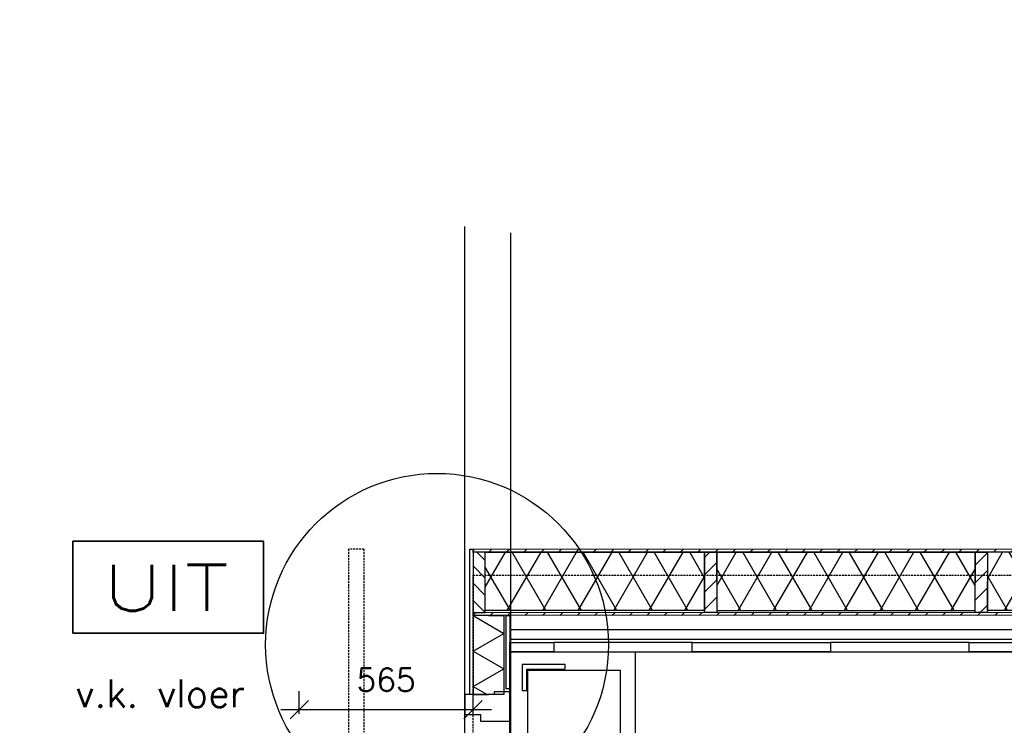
# Model space of a CAD drawing. Extents: x -161991 to 132574, y -998 to 324384.
# Tile 27 of 50: x 35418 to 38619, y 73169 to 75464. Entities that reach past the tile are written whole.
import ezdxf
from ezdxf.enums import TextEntityAlignment as Align

# ---------------------------------------------------------------- set-up
doc = ezdxf.new("R2010")
doc.units = 0
doc.header["$LTSCALE"] = 50
doc.header["$MEASUREMENT"] = 0
doc.header["$PDSIZE"] = -1
doc.linetypes.add('HIDDEN2', pattern=[0.1875, 0.125, -0.0625])
doc.layers.get('0').update_dxf_attribs({"linetype": 'CONTINUOUS'})
doc.layers.get('DEFPOINTS').update_dxf_attribs({"linetype": 'CONTINUOUS'})
for name, color, linetype in [('_DETAILNUMMERS', 4, 'CONTINUOUS'), ('A--01A1_ACEER', 1, 'CONTINUOUS'), ('A--A21--_F-23-', 10, 'CONTINUOUS'), ('A--A25--_F-2--', 9, 'CONTINUOUS'), ('A--A42--_F-23-', 9, 'CONTINUOUS'), ('A--L21--', 3, 'CONTINUOUS'), ('A--L21--_F-2--', 7, 'CONTINUOUS'), ('A--L21A2_BUITENWAND', 2, 'CONTINUOUS'), ('A--L22A2_BINNENWAND', 2, 'CONTINUOUS'), ('A--L24AC1_TRAPPEN', 1, 'HIDDEN2'), ('A--L25--', 7, 'CONTINUOUS'), ('A--L25--_F-23-', 7, 'CONTINUOUS'), ('A--L28D4_KONSTRUKTIES', 4, 'CONTINUOUS'), ('A--L42--', 7, 'CONTINUOUS'), ('A--L42--_F-23-', 7, 'CONTINUOUS'), ('A--L63--', 7, 'CONTINUOUS'), ('A--L63--_F123-', 7, 'CONTINUOUS'), ('A--M$1A-_F123-', 1, 'CONTINUOUS'), ('A--T63--_F123-', 1, 'CONTINUOUS'), ('TEKST_KOZIJNMERK', 2, 'CONTINUOUS'), ('X--LR---_CP', 7, 'CONTINUOUS')]:
    doc.layers.add(name, color=color, linetype=linetype)
doc.layers.add('bruto vloeroppervlak', color=3, linetype='CONTINUOUS', plot=False)
doc.styles.add('ALFA-0_25', font='ROMANS')
doc.styles.add('B-01', font='SIMPLEX.SHX', dxfattribs={"width": 0.8, "height": 4.5})
doc.dimstyles.new('STANDARD$0', dxfattribs={"dimscale": 50, "dimtxt": 2.5, "dimasz": 2, "dimexe": 2, "dimexo": 0, "dimgap": 2, "dimtad": 1, "dimdec": 0, "dimzin": 0, "dimdsep": 46, "dimtxsty": 'ALFA-0_25', "dimblk1": 'OBLIQUE', "dimblk2": 'OBLIQUE', "dimsah": 1, "dimcen": -3, "dimdle": 2, "dimclrd": 1, "dimclre": 1, "dimclrt": 2, "dimadec": 0, "dimazin": 0, "dimtfac": 0.666667, "dimtofl": 0, "dimtmove": 2, "dimatfit": 3, "dimldrblk": 'OBLIQUE', "dimfxl": 0, "dimtvp": 0.833333, "dimtolj": 1, "dimtzin": 0, "dimarcsym": 0})

# ---------------------------------------------------------------- blocks, each defined once
blk = doc.blocks.new('Q060089-')
at = {"layer": 'A--L63--_F123-', "color": 1, "linetype": 'Continuous'}
blk.add_lwpolyline([(0, 0), (0, 300), (620, 300), (620, 0)], close=True, dxfattribs=at)
at = {"layer": 'X--LR---_CP'}
blk.add_point((620, 0), dxfattribs=at)
blk.add_point((620, 0), dxfattribs=at)
blk.add_point((620, 0), dxfattribs=at)
at = {"layer": 'A--T63--_F123-', "style": 'ALFA-0_25', "width": 1.279785}
blk.add_text('UIT', height=150, dxfattribs=at).set_placement((96.2, 73.1), (507.6, 73.1), align=Align.FIT)
at = {"layer": 'A--L63--_F123-', "linetype": 'Continuous'}
mesh = blk.add_polyface(dxfattribs=at)
corners = [(0, 0), (0, 300), (620, 300), (620, 0)]
mesh.append_faces([[corners[k] for k in face] for face in [(0, 1, 1, 1), (1, 2, 2, 2), (2, 3, 3, 3), (3, 0, 0, 0)]])
mesh.append_faces([[corners[k] for k in face] for face in [(0, 3, 2, 1)]], dxfattribs={"vtx0": -1, "vtx1": -1, "vtx2": -1, "vtx3": -1})
blk = doc.blocks.new('*U547')
at = {"layer": 'A--A42--_F-23-'}
h = blk.add_hatch(dxfattribs=at)
h.set_pattern_fill('ALFALINE', color=256, scale=40, style=0, pattern_type=2)
h.set_pattern_definition([(45, (-41548.21, -73531.426), (-28.284271, 28.284271), [])])
h.paths.add_polyline_path([(0, 0), (5, -5), (-4656.2, -5.9), (-4656.2, -0.9), (-4656.2, 4.1), (-5, 5)])
at = {"layer": 'A--L42--_F-23-', "color": 2, "linetype": 'Continuous'}
for points in [[(-4656.2, -0.9), (-4656.2, 4.1), (-5, 5), (-5, 5)], [(5, -5), (5, -5), (-4656.2, -5.9), (-4656.2, -0.9)]]:
    blk.add_lwpolyline(points, dxfattribs=at)
blk = doc.blocks.new('*U548')
at = {"layer": 'A--A42--_F-23-'}
h = blk.add_hatch(dxfattribs=at)
h.set_pattern_fill('ALFALINE', color=256, scale=40, style=0, pattern_type=2)
h.set_pattern_definition([(45, (-41342.04, -73737.353), (-28.284271, 28.284271), [])])
h.paths.add_polyline_path([(0, 0), (5, -5), (-4450, -5.7), (-4450, -0.7), (-4450, 4.3), (-5, 5)])
at = {"layer": 'A--L42--_F-23-', "color": 2, "linetype": 'Continuous'}
for points in [[(-4450, -0.7), (-4450, 4.3), (-5, 5), (-5, 5)], [(5, -5), (5, -5), (-4450, -5.7), (-4450, -0.7)]]:
    blk.add_lwpolyline(points, dxfattribs=at)
blk = doc.blocks.new('NH40_196')
at = {"layer": 'A--A25--_F-2--'}
h = blk.add_hatch(dxfattribs=at)
h.set_pattern_fill('ALFALINE', color=256, scale=40, style=0, pattern_type=2)
h.set_pattern_definition([(45, (-6, 0), (-28.284, 28.284), [])])
h.paths.add_polyline_path([(0, 0), (0, 196), (40, 196), (40, 0)])
at = {"layer": 'A--L25--_F-23-', "color": 2, "linetype": 'Continuous'}
blk.add_lwpolyline([(0, 0), (0, 196), (40, 196), (40, 0)], close=True, dxfattribs=at)
at = {"layer": 'X--LR---_CP'}
for p in [(0, 0), (0, 0), (40, 0)]:
    blk.add_point(p, dxfattribs=at)
blk = doc.blocks.new('*U552')
at = {"layer": 'A--A21--_F-23-'}
h = blk.add_hatch(dxfattribs=at)
h.set_pattern_fill('ALFAISO', color=256, scale=100, angle=0.0001, style=0, pattern_type=2)
h.set_pattern_definition([(60, (8e-05, -50), (-86.603, 50), []), (120, (8e-05, -50), (-86.602, -50), [])])
h.paths.add_polyline_path([(0, 0), (0, 95), (839.7, 95), (839.7, 0), (839.7, -95), (0, -95)])
at = {"layer": 'A--L21--_F-2--', "color": 2, "linetype": 'Continuous'}
for points in [[(0, 0), (0, 95), (839.7, 95), (839.7, 0)], [(0, 0), (0, 95), (839.7, 95), (839.7, 0)], [(0, 0), (0, -95), (839.7, -95), (839.7, 0)], [(0, 0), (0, -95), (839.7, -95), (839.7, 0)]]:
    blk.add_lwpolyline(points, dxfattribs=at)
blk = doc.blocks.new('*U553')
at = {"layer": 'A--A21--_F-23-'}
h = blk.add_hatch(dxfattribs=at)
h.set_pattern_fill('ALFAISO', color=256, scale=100, angle=179.9999, style=0, pattern_type=2)
h.set_pattern_definition([(240, (8e-05, 50), (86.602, -50), []), (300, (8e-05, 50), (86.603, 50), [])])
h.paths.add_polyline_path([(0, 0), (0, -95), (-839.7, -95), (-839.7, 0), (-839.7, 95), (0, 95)])
at = {"layer": 'A--L21--_F-2--', "color": 2, "linetype": 'Continuous'}
for points in [[(0, 0), (0, 95), (-839.7, 95), (-839.7, 0)], [(0, 0), (0, 95), (-839.7, 95), (-839.7, 0)], [(0, 0), (0, -95), (-839.7, -95), (-839.7, 0)], [(0, 0), (0, -95), (-839.7, -95), (-839.7, 0)]]:
    blk.add_lwpolyline(points, dxfattribs=at)
blk = doc.blocks.new('*U554')
at = {"layer": 'A--A21--_F-23-'}
h = blk.add_hatch(dxfattribs=at)
h.set_pattern_fill('ALFAISO', color=256, scale=100, angle=179.9999, style=0, pattern_type=2)
h.set_pattern_definition([(240, (8e-05, 50), (86.602, -50), []), (300, (8e-05, 50), (86.603, 50), [])])
h.paths.add_polyline_path([(0, 0), (0, -95), (-712.6, -95), (-712.6, 0), (-712.6, 95), (0, 95)])
at = {"layer": 'A--L21--_F-2--', "color": 2, "linetype": 'Continuous'}
for points in [[(-712.6, 0), (-712.6, 95), (0, 95), (0, 0)], [(-712.6, 0), (-712.6, 95), (0, 95), (0, 0)], [(0, 0), (0, -95), (-712.6, -95), (-712.6, 0)], [(0, 0), (0, -95), (-712.6, -95), (-712.6, 0)]]:
    blk.add_lwpolyline(points, dxfattribs=at)
blk = doc.blocks.new('_OBLIQUE')
at = {"color": 0, "linetype": 'ByBlock'}
blk.add_line((-0.5, -0.5), (0.5, 0.5), dxfattribs=at)
blk = doc.blocks.new('*D600')
at = {"layer": 'A--M$1A-_F123-', "color": 1, "lineweight": -2}
for p, q in [((36327, 73206.4), (36327, 73279.2)), ((36892, 73206.4), (36892, 73279.2)), ((36952, 73219.2), (36267, 73219.2))]:
    blk.add_line(p, q, dxfattribs=at)
at = {"layer": 'DEFPOINTS', "color": 0}
for p in [(36327, 73219.2), (36327, 73206.4), (36892, 73206.4)]:
    blk.add_point(p, dxfattribs=at)
at = {"layer": 'A--M$1A-_F123-', "color": 1, "lineweight": -2, "xscale": 60, "yscale": 60, "zscale": 60, "rotation": 180}
blk.add_blockref('_OBLIQUE', (36327, 73219.2), dxfattribs=at)
at = {"layer": 'A--M$1A-_F123-', "color": 1, "lineweight": -2, "xscale": 60, "yscale": 60, "zscale": 60}
blk.add_blockref('_OBLIQUE', (36892, 73219.2), dxfattribs=at)
at = {"layer": 'A--M$1A-_F123-', "color": 2, "insert": (36609.5, 73316.7), "char_height": 75, "attachment_point": 5, "style": 'ALFA-0_25'}
blk.add_mtext('\\A1;565', dxfattribs=at)
blk = doc.blocks.new('*U662')
at = {"layer": 'A--A21--_F-23-', "linetype": 'Continuous'}
for p, q in [((-50, 0), (50, -57.7)), ((-50, -115.5), (50, -57.7)), ((-50, -115.5), (50, -173.2)), ((-50, -230.9), (50, -173.2)), ((-50, -230.9), (-4.4, -257.2))]:
    blk.add_line(p, q, dxfattribs=at)
blk = doc.blocks.new('*U661')
at = {"layer": 'A--L21--_F-2--', "color": 2, "linetype": 'Continuous'}
for points in [[(0, 0), (-50, 0), (-50, -257.2), (0, -257.2)], [(0, 0), (50, 0), (50, -257.2), (0, -257.2)]]:
    blk.add_lwpolyline(points, dxfattribs=at)
at = {"layer": 'A--A21--_F-23-'}
blk.add_blockref('*U662', (0, 0), dxfattribs=at)

msp = doc.modelspace()

# ---------------------------------------------------------------- linework, layer by layer
at = {"layer": '_DETAILNUMMERS'}
msp.add_circle((36775, 73430.7), 557.3, dxfattribs=at)
at = {"layer": 'A--01A1_ACEER'}
for p, q in [((36865, 72402.3), (36865, 74791.3)), ((37015, 72423.3), (37015, 74770.3))]:
    msp.add_line(p, q, dxfattribs=at)
at = {"layer": 'A--L21--'}
msp.add_line((37419, 73408), (37419, 69465.3), dxfattribs=at)
for points in [[(37012, 73437.7), (37154.8, 73437.9), (37154.8, 73407.9), (37154.8, 73407.9), (37012, 73407.7), (37012, 73419.7)], [(37604.8, 73438), (37154.8, 73437.9), (37154.8, 73407.9), (37154.8, 73407.9), (37604.8, 73408), (37604.8, 73420)], [(37604.8, 73438), (38054.8, 73437.9), (38054.8, 73407.9), (38054.8, 73407.9), (37604.8, 73408), (37604.8, 73420)], [(38504.8, 73438), (38054.8, 73437.9), (38054.8, 73407.9), (38054.8, 73407.9), (38504.8, 73408), (38504.8, 73420)], [(38504.8, 73438), (38954.8, 73437.9), (38954.8, 73407.9), (38954.8, 73407.9), (38504.8, 73408), (38504.8, 73420)], [(37070, 73348.3), (37370, 73348.3), (37370, 72257.3), (37070, 72257.3)]]:
    msp.add_lwpolyline(points, close=True, dxfattribs=at)
at = {"layer": 'A--L21A2_BUITENWAND', "color": 2, "linetype": 'Continuous'}
for p, q in [((41599.2, 73479.5), (37012.1, 73479.5)), ((41631.2, 73447.5), (37012.1, 73447.5))]:
    msp.add_line(p, q, dxfattribs=at)
at = {"layer": 'A--L22A2_BINNENWAND'}
for points in [[(36892, 73741.6), (36892, 73268.3), (36882, 73268.3), (36882, 73741.6)], [(37000, 73287.3), (37000.1, 73525.6), (37012.1, 73525.6), (37012, 73287.3)], [(36865, 73268.3), (36865, 73203.3), (36916, 73203.3), (36916, 73182.3), (37015, 73182.3), (37015, 73255.3), (37015, 73277.3), (37000, 73277.3), (36961, 73277.3), (36961, 73268.3)]]:
    msp.add_lwpolyline(points, close=True, dxfattribs=at)
at = {"layer": 'A--L24AC1_TRAPPEN'}
for p, q in [((36537, 73741.6), (36487, 73741.6)), ((36487, 73741.6), (36487, 69426.1)), ((36537, 73741.6), (36537, 69426.1))]:
    msp.add_line(p, q, dxfattribs=at)
msp.add_lwpolyline([(35284.4, 72848), (36892, 72520.5), (36892, 73657.3), (40429.2, 73657.3)], dxfattribs=at)
at = {"layer": 'A--L28D4_KONSTRUKTIES'}
msp.add_lwpolyline([(37052, 73281.8), (37067, 73281.8), (37067, 73351.3), (37192, 73351.3), (37192, 73366.3), (37052, 73366.3), (37052, 73366.3), (37052, 73366.3)], close=True, dxfattribs=at)
at = {"layer": 'bruto vloeroppervlak'}
msp.add_lwpolyline([(31595.3, 96600.2), (24417.9, 61366.1), (24443.7, 61328.4), (32782.2, 59629.6), (32820.7, 59654.2), (33773.9, 64337.7), (33771.8, 64347.2), (38858.3, 65471.4), (38858.3, 65980.4), (37015, 65581.3), (37012, 73407.7), (41634.8, 73407.9), (41670.8, 73443.9), (41671.1, 94553.7), (41646.9, 94585.8), (31633.1, 96625.7), (31595.3, 96600.2)], close=True, dxfattribs=at)

# ---------------------------------------------------------------- block references
at = {"layer": 'A--L21--', "linetype": 'Continuous'}
for name, p in [('*U554', (37644.6, 73636.6)), ('*U552', (37684.7, 73636.6)), ('*U553', (39404.1, 73636.6))]:
    msp.add_blockref(name, p, dxfattribs=at)
at = {"layer": 'A--L21--'}
msp.add_blockref('*U661', (36942, 73525.5), dxfattribs=at)
at = {"layer": 'A--L25--', "xscale": -1, "rotation": 180.0074193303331}
msp.add_blockref('NH40_196', (36892, 73731.6), dxfattribs=at)
at = {"layer": 'A--L25--', "rotation": 179.9925806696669}
for p in [(37684.7, 73731.6), (38564.4, 73731.6)]:
    msp.add_blockref('NH40_196', p, dxfattribs=at)
at = {"layer": 'A--L42--', "linetype": 'Continuous'}
msp.add_blockref('*U548', (41342, 73737.4), dxfattribs=at)
at = {"layer": 'A--L42--'}
msp.add_blockref('*U547', (41548.2, 73531.4), dxfattribs=at)
at = {"layer": 'A--L63--', "linetype": 'Continuous'}
msp.add_blockref('Q060089-', (35590.7, 73468), dxfattribs=at)

# ---------------------------------------------------------------- texts
at = {"layer": 'TEKST_KOZIJNMERK', "style": 'B-01'}
msp.add_text('v.k. vloer', height=90, dxfattribs=at).set_placement((35599, 73227.1))

# ---------------------------------------------------------------- dimensions: what is measured, and where the dimension line sits
at = {"layer": 'A--M$1A-_F123-'}
dim = msp.add_linear_dim(base=(36327, 73219.2), p1=(36892, 73206.4), p2=(36327, 73206.4), dimstyle='STANDARD$0', override={"dimscale": 30, "dimclrd": 1, "dimclre": 1, "dimclrt": 2}, dxfattribs=at)
dim.commit()
dim.dimension.update_dxf_attribs({"geometry": '*D600', "text_midpoint": (36609.5, 73316.7)})

doc.saveas('drawing.dxf')
